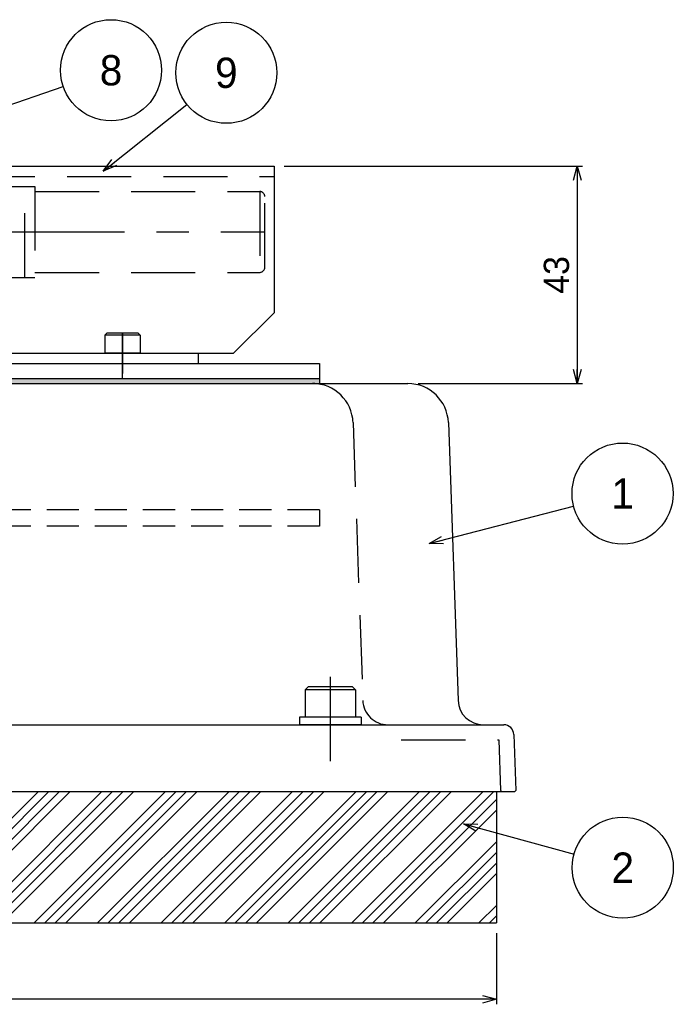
# Model space of a CAD drawing. Extents: x 0 to 1108, y 0 to 800.
# Tile 8 of 15: x 402 to 531, y 288 to 483. Entities that reach past the tile are written whole.
import ezdxf
from ezdxf.enums import TextEntityAlignment as Align

# ---------------------------------------------------------------- set-up
doc = ezdxf.new("R2010")
doc.units = 0
for name, pattern in [('CENTER', [50.8, 31.75, -6.35, 6.35, -6.35]), ('DASHED', [19.05, 12.7, -6.35]), ('HIDDEN', [9.525, 6.35, -3.175])]:
    doc.linetypes.add(name, pattern=pattern)
doc.layers.get('0').update_dxf_attribs({"linetype": 'CONTINUOUS'})
doc.layers.get('DEFPOINTS').update_dxf_attribs({"linetype": 'CONTINUOUS'})
for name, color, linetype in [('BODY', 130, 'CONTINUOUS'), ('BOLT', 162, 'CONTINUOUS'), ('CVZ', 254, 'CONTINUOUS'), ('GASKET', 251, 'CONTINUOUS'), ('PAD', 254, 'CONTINUOUS'), ('STOPPER', 254, 'CONTINUOUS'), ('TOP-PLATE', 254, 'CONTINUOUS'), ('フレーム', 151, 'CONTINUOUS')]:
    doc.layers.add(name, color=color, linetype=linetype)
doc.styles.add('MX_DIMTXSTY_3', font='txt.sh', dxfattribs={"width": 1.05, "bigfont": 'extfont'})
doc.styles.add('MX_NOTE_STANDARD', font='txt.sh', dxfattribs={"bigfont": 'extfont'})
doc.dimstyles.new('MXDIMSTYLE', dxfattribs={"dimtxt": 2.5, "dimasz": 2.5, "dimexe": 1, "dimexo": 1, "dimgap": 1.6, "dimtad": 1, "dimdsep": 46, "dimtxsty": 'MX_NOTE_STANDARD', "dimblk1": 'OPEN30', "dimblk2": 'OPEN30', "dimsah": 1, "dimcen": 2.5, "dimadec": 0, "dimazin": 0, "dimtfac": 1, "dimtmove": 0, "dimatfit": 3, "dimldrblk": 'OPEN30', "dimfxl": 1, "dimtzin": 0, "dimarcsym": 0})

# ---------------------------------------------------------------- blocks, each defined once
blk = doc.blocks.new('$BALOON')
at = {"color": 0, "linetype": 'CONTINUOUS', "lineweight": -2}
blk.add_circle((0, 0), 1, dxfattribs=at)
blk.add_attdef('NO.', text='', height=0.8, dxfattribs=at).set_placement((0, 0), align=Align.MIDDLE_CENTER)
blk = doc.blocks.new('_OPEN30')
at = {"color": 0, "linetype": 'ByBlock', "lineweight": -2}
for p, q in [((-1, 0.267949), (0, 0)), ((0, 0), (-1, -0.267949)), ((0, 0), (-1, 0))]:
    blk.add_line(p, q, dxfattribs=at)
blk = doc.blocks.new('*D4')
at = {"color": 22, "linetype": 'CONTINUOUS'}
for p, q in [((146.391163, 302.335358), (146.391163, 288.234083)), ((496.391163, 302.335358), (496.391163, 288.234083)), ((496.391163, 289.234083), (146.391163, 289.234083))]:
    blk.add_line(p, q, dxfattribs=at)
at = {"layer": 'DEFPOINTS', "color": 0, "linetype": 'CONTINUOUS'}
for p in [(146.391163, 304.335358), (496.391163, 304.335358), (146.391163, 289.234083)]:
    blk.add_point(p, dxfattribs=at)
at = {"color": 22, "linetype": 'CONTINUOUS', "xscale": 2.77, "yscale": 2.77, "zscale": 2.77, "rotation": 180}
blk.add_blockref('_OPEN30', (146.391163, 289.234083), dxfattribs=at)
at = {"color": 22, "linetype": 'CONTINUOUS', "xscale": 2.77, "yscale": 2.77, "zscale": 2.77}
blk.add_blockref('_OPEN30', (496.391163, 289.234083), dxfattribs=at)
at = {"color": 22, "linetype": 'CONTINUOUS', "insert": (321.391163, 293.334083), "char_height": 5, "attachment_point": 5, "line_spacing_factor": 0.72, "style": 'MX_DIMTXSTY_3'}
blk.add_mtext('\\A1;350', dxfattribs=at)
blk = doc.blocks.new('*D9')
at = {"color": 22, "linetype": 'CONTINUOUS'}
for p, q in [((454.391171, 454.03543), (513.408981, 454.03543)), ((512.408981, 454.03543), (512.408981, 411.035358)), ((480.896038, 411.035358), (513.408981, 411.035358))]:
    blk.add_line(p, q, dxfattribs=at)
at = {"layer": 'DEFPOINTS', "color": 0, "linetype": 'CONTINUOUS'}
for p in [(452.391171, 454.03543), (478.896038, 411.035358), (512.408981, 411.035358)]:
    blk.add_point(p, dxfattribs=at)
at = {"color": 22, "linetype": 'CONTINUOUS', "xscale": 2.77, "yscale": 2.77, "zscale": 2.77}
for p, rotation in [((512.408981, 454.03543), 90), ((512.408981, 411.035358), 270)]:
    blk.add_blockref('_OPEN30', p, dxfattribs=dict(at, rotation=rotation))
at = {"color": 22, "linetype": 'CONTINUOUS', "insert": (508.308981, 432.535394), "char_height": 5, "attachment_point": 5, "rotation": 90, "line_spacing_factor": 0.72}
blk.add_mtext('\\A1;43', dxfattribs=at)

msp = doc.modelspace()

# ---------------------------------------------------------------- hatches: boundary and pattern name
at = {"layer": 'PAD', "linetype": 'CONTINUOUS'}
h = msp.add_hatch(dxfattribs=at)
h.set_pattern_fill('ANSI34', color=255, scale=0.46667, style=0)
h.paths.add_polyline_path([(496.391, 330.335), (146.391, 330.335), (146.391, 304.335), (496.391, 304.335)])

# ---------------------------------------------------------------- linework, layer by layer
at = {"layer": 'BODY', "color": 130, "linetype": 'CONTINUOUS'}
for p, q in [((163.886, 411.035), (478.896, 411.035)), ((486.891, 403.315), (488.81, 348.361)), ((144.925, 343.535), (497.857, 343.535)), ((496.874, 343.535), (497.857, 343.535)), ((499.856, 341.605), (500.242, 330.529)), ((142.727, 330.335), (500.049, 330.335)), ((497.24, 330.535), (497.455, 330.335)), ((500.049, 330.335), (500.242, 330.529))]:
    msp.add_line(p, q, dxfattribs=at)
at = {"layer": 'BODY', "color": 140, "linetype": 'DASHED'}
for p, q in [((468.031, 403.315), (469.95, 348.361)), ((477.569, 340.535), (496.891, 340.535)), ((496.891, 340.535), (497.24, 330.535))]:
    msp.add_line(p, q, dxfattribs=at)
at = {"layer": 'BODY', "color": 140, "linetype": 'CENTER'}
msp.add_line((463.546, 336.335), (463.546, 353.035), dxfattribs=at)
at = {"layer": 'BODY', "color": 140, "linetype": 'DASHED'}
for centre, radius, start, end in [((460.036, 403.035), 8, 2, 90), ((474.947, 348.535), 5, 182, 270), ((474.947, 348.535), 5, 182, 270)]:
    msp.add_arc(centre, radius, start, end, dxfattribs=at)
at = {"layer": 'BODY', "color": 130, "linetype": 'CONTINUOUS'}
for centre, radius, start, end in [((478.896, 403.035), 8, 2, 90), ((493.807, 348.535), 5, 182, 270), ((497.857, 341.535), 2, 2, 90)]:
    msp.add_arc(centre, radius, start, end, dxfattribs=at)
at = {"layer": 'BOLT', "color": 162, "linetype": 'CONTINUOUS'}
for p, q in [((419.291, 421.035), (418.891, 420.635)), ((425.491, 421.035), (419.291, 421.035)), ((425.891, 420.635), (425.491, 421.035)), ((425.891, 420.635), (418.891, 420.635)), ((418.891, 420.635), (418.891, 417.035)), ((425.891, 420.635), (425.891, 417.035)), ((418.891, 417.035), (425.891, 417.035)), ((459.146, 351.035), (458.546, 350.435)), ((467.946, 351.035), (459.146, 351.035)), ((467.946, 351.035), (468.546, 350.435)), ((458.546, 350.435), (458.546, 345.035)), ((468.546, 350.435), (458.546, 350.435)), ((468.546, 350.435), (468.546, 345.035)), ((469.646, 345.035), (457.446, 345.035)), ((457.446, 345.035), (457.446, 343.535)), ((468.546, 345.035), (458.546, 345.035)), ((469.646, 345.035), (469.646, 343.535)), ((469.646, 343.535), (457.446, 343.535))]:
    msp.add_line(p, q, dxfattribs=at)
at = {"layer": 'BOLT', "color": 172, "linetype": 'CENTER'}
msp.add_line((422.391, 412.035), (422.391, 421.035), dxfattribs=at)
at = {"layer": 'CVZ', "color": 254, "linetype": 'CONTINUOUS'}
for p, q in [((392.391, 454.035), (452.391, 454.035)), ((452.391, 454.035), (452.391, 425.035)), ((444.391, 417.035), (452.391, 425.035)), ((392.391, 417.035), (444.391, 417.035)), ((425.891, 417.035), (418.891, 417.035)), ((437.391, 417.035), (437.391, 415.035)), ((392.391, 415.035), (437.391, 415.035))]:
    msp.add_line(p, q, dxfattribs=at)
at = {"layer": 'CVZ', "color": 255, "linetype": 'DASHED'}
for p, q in [((392.391, 452.035), (452.391, 452.035)), ((391.066, 450.035), (403.066, 450.035)), ((403.066, 432.035), (403.066, 450.035)), ((403.066, 432.035), (403.066, 450.035)), ((403.066, 450.035), (405.066, 450.035)), ((405.066, 450.035), (405.066, 432.035)), ((405.066, 449.035), (449.566, 449.035)), ((449.566, 449.035), (449.566, 433.035)), ((450.566, 434.035), (450.566, 448.035)), ((405.066, 433.035), (449.566, 433.035)), ((391.066, 432.035), (403.066, 432.035)), ((403.066, 432.035), (405.066, 432.035))]:
    msp.add_line(p, q, dxfattribs=at)
at = {"layer": 'CVZ', "color": 255, "linetype": 'CENTER'}
for p, q in [((391.066, 441.035), (450.566, 441.035)), ((422.391, 421.035), (422.391, 413.035))]:
    msp.add_line(p, q, dxfattribs=at)
at = {"layer": 'CVZ', "color": 255, "linetype": 'DASHED'}
for centre, start, end in [((449.566, 448.035), 0, 90), ((449.566, 434.035), 270, 0)]:
    msp.add_arc(centre, 1, start, end, dxfattribs=at)
at = {"layer": 'GASKET', "color": 251, "linetype": 'CONTINUOUS'}
for p, q in [((181.391, 412.035), (461.391, 412.035)), ((181.391, 411.035), (461.391, 411.035)), ((461.391, 412.035), (461.391, 411.035))]:
    msp.add_line(p, q, dxfattribs=at)
at = {"layer": 'GASKET', "color": 252, "linetype": 'CONTINUOUS'}
msp.add_solid([(461.391, 412.035), (181.391, 412.035), (461.391, 411.035), (181.391, 411.035)], dxfattribs=at)
at = {"layer": 'PAD', "color": 254, "linetype": 'CONTINUOUS'}
for p in [(496.391, 330.335), (146.391, 304.335)]:
    msp.add_line(p, (496.391, 304.335), dxfattribs=at)
at = {"layer": 'STOPPER', "color": 255, "linetype": 'HIDDEN'}
for p, q in [((461.391, 386.04), (181.391, 386.04)), ((461.391, 386.04), (461.391, 382.84)), ((461.391, 382.84), (181.391, 382.84))]:
    msp.add_line(p, q, dxfattribs=at)
at = {"layer": 'TOP-PLATE', "color": 254, "linetype": 'CONTINUOUS'}
for p, q in [((181.391, 415.035), (461.391, 415.035)), ((461.391, 415.035), (461.391, 412.035)), ((181.391, 412.035), (461.391, 412.035))]:
    msp.add_line(p, q, dxfattribs=at)

# ---------------------------------------------------------------- block references
at = {"layer": 'フレーム', "color": 22, "linetype": 'ByBlock'}
ref = msp.add_blockref('$BALOON', (420.139, 473.027), dxfattribs=dict(at, xscale=10, yscale=10, zscale=10))
ref.add_attrib('NO.', '8', dxfattribs={"color": 22, "linetype": 'CONTINUOUS', "height": 6}).set_placement((420.139, 473.027), align=Align.MIDDLE_CENTER)
ref = msp.add_blockref('$BALOON', (442.956, 472.524), dxfattribs=dict(at, xscale=10, yscale=10, zscale=10))
ref.add_attrib('NO.', '9', dxfattribs={"color": 22, "linetype": 'CONTINUOUS', "height": 6}).set_placement((442.956, 472.524), align=Align.MIDDLE_CENTER)
ref = msp.add_blockref('$BALOON', (521.359, 389.273), dxfattribs=dict(at, xscale=10, yscale=10, zscale=10))
ref.add_attrib('NO.', '1', dxfattribs={"color": 22, "linetype": 'CONTINUOUS', "height": 6}).set_placement((521.359, 389.273), align=Align.MIDDLE_CENTER)
ref = msp.add_blockref('$BALOON', (521.405, 315.266), dxfattribs=dict(at, xscale=10, yscale=10, zscale=10))
ref.add_attrib('NO.', '2', dxfattribs={"color": 22, "linetype": 'CONTINUOUS', "height": 6}).set_placement((521.405, 315.266), align=Align.MIDDLE_CENTER)

# ---------------------------------------------------------------- dimensions: what is measured, and where the dimension line sits
at = {"layer": 'フレーム', "color": 22, "linetype": 'CONTINUOUS'}
dim = msp.add_linear_dim(base=(512.409, 411.035), p1=(452.391, 454.035), p2=(478.896, 411.035), angle=90, text='\\A1;<>', dimstyle='MXDIMSTYLE', override={"dimtxt": 5, "dimasz": 2.77, "dimexo": 2, "dimtzin": 8}, dxfattribs=at)
dim.commit()
dim.dimension.update_dxf_attribs({"geometry": '*D9', "text_midpoint": (512.409, 432.535), "dimtype": 128})
dim = msp.add_linear_dim(base=(146.391, 289.234), p1=(496.391, 304.335), p2=(146.391, 304.335), text='\\A1;<>', dimstyle='MXDIMSTYLE', override={"dimtxt": 5, "dimasz": 2.77, "dimexo": 2, "dimtxsty": 'MX_DIMTXSTY_3', "dimtzin": 8}, dxfattribs=at)
dim.commit()
dim.dimension.update_dxf_attribs({"geometry": '*D4', "text_midpoint": (321.391, 289.234), "dimtype": 128})

# ---------------------------------------------------------------- leaders
for points in [[(378.557, 458.802), (410.677, 469.79)], [(418.585, 453.027), (435.147, 466.277)], [(483.061, 379.377), (511.677, 386.772)], [(489.862, 323.915), (511.761, 317.91)]]:
    msp.add_leader(points, dimstyle='MXDIMSTYLE', override={"dimasz": 2.77}, dxfattribs=at)

doc.saveas('drawing.dxf')
